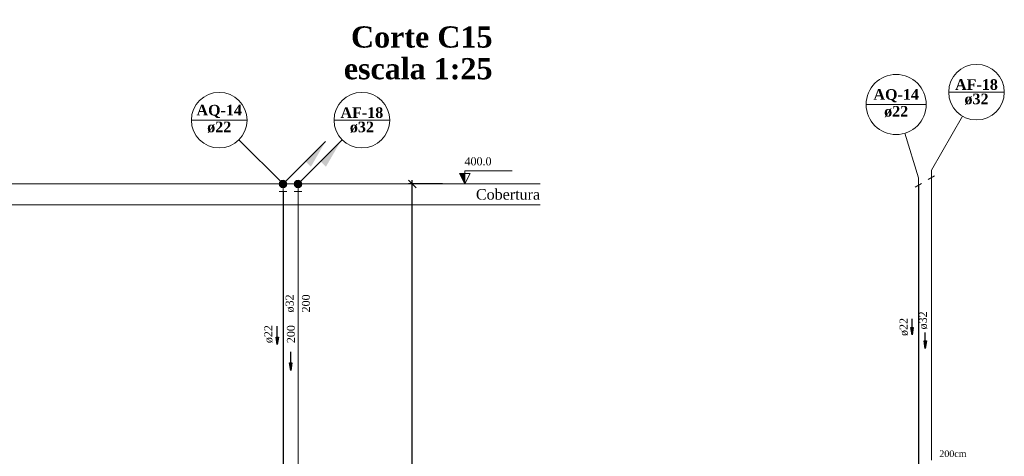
# Model space of a CAD drawing. Header units: millimetres. Extents: x 335 to 91625, y -1 to 84.
# Tile 47 of 62: x 392 to 419, y 22 to 34. Entities that reach past the tile are written whole.
import ezdxf

# ---------------------------------------------------------------- set-up
doc = ezdxf.new("R2010")
doc.units = ezdxf.units.MM
doc.header["$MEASUREMENT"] = 0
for name, color, linetype, lineweight in [('AF-Colunas', 7, 'Continuous', 20), ('AF-Indicação coluna', 5, 'Continuous', 20), ('AF-Sentido tubo', 7, 'Continuous', 20), ('AF-Textos coluna', 7, 'Continuous', 20), ('AF-Textos tubo', 7, 'Continuous', 20), ('AF-Tubos detalhe', 5, 'Continuous', 20), ('AQ-Colunas', 7, 'Continuous', 20), ('AQ-Indicação coluna', 5, 'Continuous', 20), ('AQ-Sentido tubo', 7, 'Continuous', 20), ('AQ-Textos coluna', 7, 'Continuous', 20), ('AQ-Textos tubo', 7, 'Continuous', 20), ('AQ-Tubos detalhe', 1, 'Continuous', 30), ('DI-Cotas', 7, 'Continuous', 20), ('DI-Eixos', 7, 'Continuous', 20), ('DI-Níveis', 7, 'Continuous', 20), ('DI-Textos', 7, 'Continuous', 20), ('DI-Títulos', 3, 'Continuous', 30)]:
    doc.layers.add(name, color=color, linetype=linetype, lineweight=lineweight)
doc.styles.add('TimesNewRoman', font='times.ttf')
doc.styles.add('TimesNewRomanN', font='timesbd.ttf')
doc.dimstyles.get("Standard").update_dxf_attribs({"dimtxt": 0.18, "dimasz": 0.18, "dimexe": 0.18, "dimexo": 0.0625, "dimgap": 0.09, "dimtad": 0, "dimtih": 1, "dimtoh": 1, "dimdec": 4, "dimzin": 0, "dimdsep": 46, "dimtxsty": 'Standard', "dimcen": 0.09, "dimadec": 0, "dimazin": 0, "dimtfac": 1, "dimtdec": 4, "dimtofl": 0, "dimtmove": 0, "dimatfit": 3, "dimfxl": 0, "dimtolj": 1, "dimtzin": 0, "dimarcsym": 0})
doc.dimstyles.new('UM_25.000000', dxfattribs={"dimtxt": 0.18, "dimasz": 0.2, "dimexe": 0.1, "dimexo": 0.2, "dimgap": 0, "dimtad": 1, "dimtih": 1, "dimtoh": 1, "dimdec": 1, "dimlfac": 25, "dimzin": 0, "dimdsep": 46, "dimtxsty": 'Standard', "dimblk": 'CLOSED', "dimblk1": 'CLOSED', "dimblk2": 'CLOSED', "dimcen": 0.09, "dimdle": 0.1, "dimadec": 1, "dimazin": 2, "dimtfac": 1, "dimtdec": 4, "dimtofl": 0, "dimtmove": 0, "dimatfit": 3, "dimldrblk": 'CLOSED', "dimfxl": 0, "dimtolj": 1, "dimarcsym": 0})

# ---------------------------------------------------------------- blocks, each defined once
blk = doc.blocks.new('_OBLIQUE')
at = {"color": 0, "linetype": 'ByBlock', "lineweight": -2}
blk.add_line((-0.5, -0.5), (0.5, 0.5), dxfattribs=at)
blk = doc.blocks.new('*D34')
at = {"layer": 'Defpoints', "color": 0}
for p in [(402.817, 29.37), (403.817, 29.37), (403.817, 13.37)]:
    blk.add_point(p, dxfattribs=at)
at = {"layer": 'DI-Cotas', "color": 0, "linetype": 'Continuous', "lineweight": -2}
for p, q in [((403.617, 29.37), (402.717, 29.37)), ((402.817, 13.27), (402.817, 29.47)), ((403.617, 13.37), (402.717, 13.37))]:
    blk.add_line(p, q, dxfattribs=at)
at = {"layer": 'DI-Cotas', "color": 0, "lineweight": -2, "xscale": 0.2, "yscale": 0.2, "zscale": 0.2}
for p, rotation in [((402.817, 29.37), 90), ((402.817, 13.37), 270)]:
    blk.add_blockref('_OBLIQUE', p, dxfattribs=dict(at, rotation=rotation))
at = {"layer": 'DI-Cotas', "color": 7, "insert": (402.605, 21.37), "char_height": 0.2118, "attachment_point": 5, "rotation": 90, "style": 'TimesNewRoman'}
blk.add_mtext('\\A1;400', dxfattribs=at)

msp = doc.modelspace()

# ---------------------------------------------------------------- hatches: boundary and pattern name
at = {"layer": 'AF-Colunas', "linetype": 'Continuous'}
msp.add_hatch(color=256, dxfattribs=at).paths.add_polyline_path([(400.3793, 29.9714), (400.5207, 29.83), (400.9096, 30.5018), (400.3793, 29.9714)])
at = {"layer": 'AQ-Colunas', "linetype": 'Continuous'}
msp.add_hatch(color=256, dxfattribs=at).paths.add_polyline_path([(399.9793, 29.9714), (400.1207, 29.83), (400.5096, 30.5018), (399.9793, 29.9714)])
at = {"layer": 'DI-Níveis', "linetype": 'Continuous'}
msp.add_hatch(color=256, dxfattribs=at).paths.add_polyline_path([(404.2153, 29.3704), (404.2153, 29.6504), (404.0753, 29.6504), (404.2153, 29.3704)])

# ---------------------------------------------------------------- linework, layer by layer
at = {"layer": 'AF-Colunas', "linetype": 'Continuous'}
for p, q in [((399.8489, 29.4411), (400.9096, 30.5018)), ((416.6261, 29.7355), (416.6261, 29.5355)), ((399.7782, 29.3704), (399.7782, 29.1704)), ((416.5391, 29.4855), (416.7121, 29.5855)), ((399.6782, 29.1704), (399.8782, 29.1704))]:
    msp.add_line(p, q, dxfattribs=at)
at = {"layer": 'AF-Colunas', "linetype": 'Continuous', "const_width": 0.1}
msp.add_lwpolyline([(399.8282, 29.3704, 1), (399.7282, 29.3704, 1)], format="xyb", close=True, dxfattribs=at)
at = {"layer": 'AF-Colunas', "linetype": 'Continuous'}
msp.add_circle((399.7782, 29.3704), 0.1, dxfattribs=at)
at = {"layer": 'AF-Indicação coluna'}
for p, q in [((417.0861, 31.8139), (418.5661, 31.8139)), ((416.6261, 29.7355), (417.4561, 31.1731)), ((400.7353, 31.0675), (402.2153, 31.0675)), ((399.7782, 29.3704), (400.952, 30.5442))]:
    msp.add_line(p, q, dxfattribs=at)
for centre in [(417.8261, 31.8139), (401.4753, 31.0675)]:
    msp.add_circle(centre, 0.74, dxfattribs=at)
at = {"layer": 'AF-Tubos detalhe'}
for p, q in [((416.6261, 29.5355), (416.6261, 22.0185)), ((399.7782, 29.1704), (399.7782, 21.6534))]:
    msp.add_line(p, q, dxfattribs=at)
at = {"layer": 'AQ-Colunas', "linetype": 'Continuous'}
for p, q in [((399.4489, 29.4411), (400.5096, 30.5018)), ((399.3782, 29.3704), (399.3782, 29.1704)), ((416.1931, 29.2855), (416.3661, 29.3855)), ((416.2791, 29.5355), (416.2791, 29.3355)), ((399.2782, 29.1704), (399.4782, 29.1704))]:
    msp.add_line(p, q, dxfattribs=at)
at = {"layer": 'AQ-Colunas', "linetype": 'Continuous', "const_width": 0.1}
msp.add_lwpolyline([(399.4282, 29.3704, 1), (399.3282, 29.3704, 1)], format="xyb", close=True, dxfattribs=at)
at = {"layer": 'AQ-Colunas', "linetype": 'Continuous'}
msp.add_circle((399.3782, 29.3704), 0.1, dxfattribs=at)
at = {"layer": 'AQ-Indicação coluna'}
for p, q in [((414.8891, 31.4851), (416.4891, 31.4851)), ((396.9412, 31.0675), (398.4212, 31.0675)), ((416.2791, 29.5355), (415.9211, 30.7193)), ((399.3782, 29.3704), (398.2044, 30.5442))]:
    msp.add_line(p, q, dxfattribs=at)
for centre, radius in [((415.6891, 31.4851), 0.8), ((397.6812, 31.0675), 0.74)]:
    msp.add_circle(centre, radius, dxfattribs=at)
at = {"layer": 'AQ-Tubos detalhe'}
for p, q in [((399.3782, 29.1704), (399.3782, 21.6534)), ((416.2791, 29.3355), (416.2791, 21.8185))]:
    msp.add_line(p, q, dxfattribs=at)
at = {"layer": 'DI-Eixos'}
for p, q in [((380.1317, 29.3704), (406.2153, 29.3704)), ((380.1317, 28.8104), (406.2153, 28.8104))]:
    msp.add_line(p, q, dxfattribs=at)
at = {"layer": 'DI-Níveis', "linetype": 'Continuous'}
msp.add_lwpolyline([(404.2153, 29.3704), (404.3553, 29.6504), (404.0753, 29.6504), (404.2153, 29.3704), (404.2153, 29.7204), (405.4753, 29.7204)], dxfattribs=at)

# ---------------------------------------------------------------- texts
at = {"layer": 'AF-Colunas', "insert": (416.8361, 22.0959), "char_height": 0.1765, "width": 1.206537, "attachment_point": 7, "line_spacing_factor": 0.798, "style": 'TimesNewRoman'}
msp.add_mtext('200cm', dxfattribs=at)
at = {"layer": 'AF-Textos coluna', "char_height": 0.2824, "attachment_point": 8, "line_spacing_factor": 0.798, "style": 'TimesNewRomanN'}
for s, insert, width in [('AF-18', (417.8261, 31.8708), 2.062425), ('ø32', (417.8261, 31.4748), 1.165063), ('AF-18', (401.4757, 31.1236), 2.062425), ('ø32', (401.4757, 30.7286), 1.165063)]:
    msp.add_mtext(s, dxfattribs=dict(at, insert=insert, width=width))
at = {"layer": 'AF-Textos tubo', "char_height": 0.2118, "width": 0.748969, "attachment_point": 8, "rotation": 90.00021, "line_spacing_factor": 0.798, "style": 'TimesNewRoman'}
for insert in [(399.6718, 26.1884), (416.5202, 25.7356)]:
    msp.add_mtext('ø32', dxfattribs=dict(at, insert=insert))
at = {"layer": 'AQ-Textos coluna', "char_height": 0.2824, "attachment_point": 8, "line_spacing_factor": 0.798, "style": 'TimesNewRomanN'}
for s, insert, width in [('AQ-14', (415.6891, 31.5418), 2.190619), ('AQ-14', (397.6807, 31.1236), 2.190619), ('ø22', (415.6891, 31.1458), 1.165063), ('ø22', (397.6807, 30.7286), 1.165063)]:
    msp.add_mtext(s, dxfattribs=dict(at, insert=insert, width=width))
at = {"layer": 'AQ-Textos tubo', "char_height": 0.2118, "width": 0.748969, "attachment_point": 8, "rotation": 90.00021, "line_spacing_factor": 0.798, "style": 'TimesNewRoman'}
for insert in [(416.0052, 25.5616), (399.1058, 25.3704)]:
    msp.add_mtext('ø22', dxfattribs=dict(at, insert=insert))
at = {"layer": 'DI-Eixos', "insert": (406.2157, 28.9466), "char_height": 0.2824, "width": 3.095522, "attachment_point": 9, "line_spacing_factor": 0.798, "style": 'TimesNewRoman'}
msp.add_mtext('Cobertura', dxfattribs=at)
at = {"layer": 'DI-Níveis', "insert": (404.5657, 29.8613), "char_height": 0.2118, "width": 1.122241, "attachment_point": 8, "line_spacing_factor": 0.798, "style": 'TimesNewRoman'}
msp.add_mtext('400.0', dxfattribs=at)
at = {"layer": 'DI-Textos', "char_height": 0.2118, "width": 0.748969, "attachment_point": 8, "rotation": 90.00021, "line_spacing_factor": 0.798, "style": 'TimesNewRoman'}
for insert in [(400.0958, 26.1884), (399.6958, 25.3704)]:
    msp.add_mtext('200', dxfattribs=dict(at, insert=insert))
at = {"layer": 'DI-Títulos', "color": 5, "insert": (404.9511, 32.9922), "char_height": 0.5648, "width": 6.832018, "attachment_point": 9, "line_spacing_factor": 0.798, "style": 'TimesNewRomanN'}
msp.add_mtext('Corte C15', dxfattribs=at)
at = {"layer": 'DI-Títulos', "insert": (404.9511, 32.1442), "char_height": 0.5648, "width": 7.186438, "attachment_point": 9, "line_spacing_factor": 0.798, "style": 'TimesNewRomanN'}
msp.add_mtext('escala 1:25', dxfattribs=at)

# ---------------------------------------------------------------- dimensions: what is measured, and where the dimension line sits
at = {"layer": 'DI-Cotas', "linetype": 'Continuous'}
dim = msp.add_linear_dim(base=(402.8167, 29.3704), p1=(403.8167, 13.3704), p2=(403.8167, 29.3704), angle=90, dimstyle='UM_25.000000', override={"dimtxt": 0.2118, "dimasz": 0.2, "dimexe": 0.1, "dimexo": 0.2, "dimtad": 1, "dimtih": 0, "dimtoh": 0, "dimdec": 1, "dimlfac": 25, "dimzin": 8, "dimtxsty": 'TimesNewRoman', "dimblk": 'OBLIQUE', "dimblk1": 'OBLIQUE', "dimblk2": 'OBLIQUE', "dimsah": 1, "dimdle": 0.1, "dimse1": 0, "dimse2": 0, "dimclrt": 7, "dimadec": 1, "dimazin": 3, "dimtmove": 2, "dimldrblk": 'OBLIQUE'}, dxfattribs=at)
dim.commit()
dim.dimension.update_dxf_attribs({"geometry": '*D34', "text_midpoint": (402.6049, 21.3704), "dimtype": 160, "text_rotation": 90})

# ---------------------------------------------------------------- leaders
for points in [[(399.2251, 25.0906), (399.2251, 25.5827)], [(399.5834, 24.4064), (399.5834, 24.8985)]]:
    msp.add_leader(points, dimstyle='Standard', override={"dimasz": 0.2, "dimldrblk": 'CLOSED'})
at = {"layer": 'AF-Sentido tubo'}
msp.add_leader([(416.4641, 24.9912), (416.4641, 25.4148)], dimstyle='Standard', override={"dimasz": 0.2, "dimldrblk": 'CLOSED'}, dxfattribs=at)
at = {"layer": 'AQ-Sentido tubo'}
msp.add_leader([(416.1111, 25.3499), (416.1111, 25.7735)], dimstyle='Standard', override={"dimasz": 0.2, "dimldrblk": 'CLOSED'}, dxfattribs=at)

doc.saveas('drawing.dxf')
